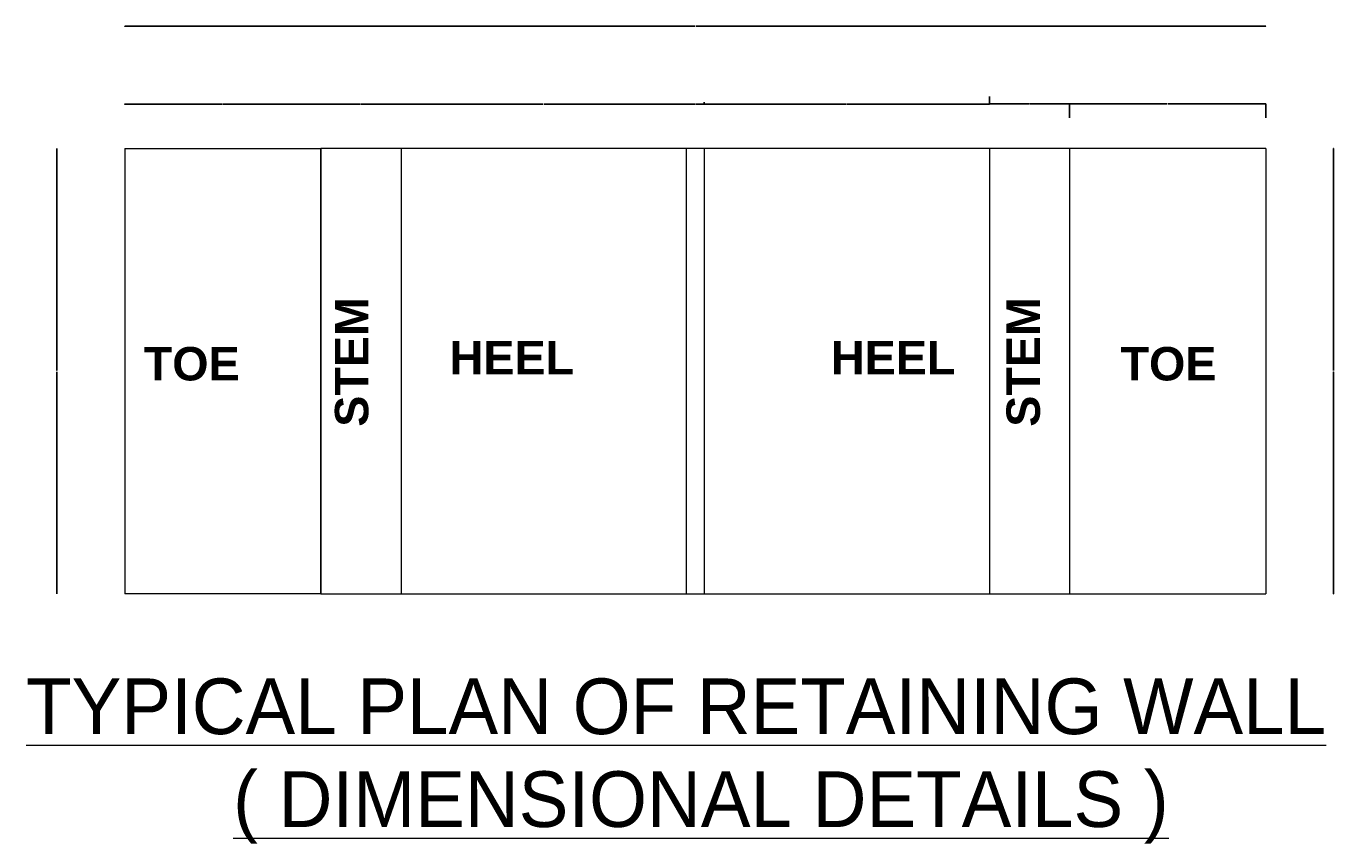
# Model space of a CAD drawing. Header units: millimetres. Extents: x -20950785 to 389010297, y -11535949 to 14056629.
# Tile 2 of 256: x 8417008 to 8432097, y -1834567 to -1825149. Entities that reach past the tile are written whole.
import ezdxf

# ---------------------------------------------------------------- set-up
doc = ezdxf.new("R2010")
doc.units = ezdxf.units.MM
doc.header["$LTSCALE"] = 60
doc.header["$MEASUREMENT"] = 0
doc.layers.add('AAA', color=210, linetype='Continuous')
doc.layers.add('TEXT', color=7, linetype='Continuous')
doc.dimstyles.get("Standard").update_dxf_attribs({"dimtxt": 400, "dimasz": 215, "dimexe": 0.18, "dimexo": 0.0625, "dimgap": 0.09, "dimtad": 0, "dimtih": 1, "dimtoh": 1, "dimdec": 0, "dimzin": 4, "dimdsep": 46, "dimtxsty": 'Standard', "dimblk": 'OPEN90', "dimcen": 0, "dimadec": 0, "dimazin": 1, "dimtfac": 1, "dimtdec": 0, "dimtix": 1, "dimtofl": 0, "dimtmove": 0, "dimatfit": 3, "dimldrblk": 'OPEN30', "dimfxl": 1, "dimtolj": 1, "dimtzin": 0, "dimarcsym": 0})

# ---------------------------------------------------------------- blocks, each defined once
blk = doc.blocks.new('_Open90')
at = {"color": 0, "linetype": 'ByBlock', "lineweight": -2}
for p, q in [((0, 0), (-1, 0)), ((-0.5, 0.5), (0, 0)), ((0, 0), (-0.5, -0.5))]:
    blk.add_line(p, q, dxfattribs=at)
blk = doc.blocks.new('*D616')
at = {"layer": 'Defpoints', "color": 0, "lineweight": 9, "ltscale": 2, "transparency": 16777216}
for p in [(8432095, -1826560), (8432095, -1826560), (8432095, -1831703)]:
    blk.add_point(p, dxfattribs=at)
at = {"layer": 'TEXT', "color": 0, "lineweight": -2, "ltscale": 2, "transparency": 16777216}
for p, q in [((8432095, -1826560), (8432095, -1826560)), ((8432095, -1826561), (8432095, -1829124)), ((8432095, -1831702), (8432095, -1829139)), ((8432095, -1831703), (8432095, -1831703))]:
    blk.add_line(p, q, dxfattribs=at)
for p, rotation in [((8432095, -1826560), 90), ((8432095, -1831703), 270)]:
    blk.add_blockref('_Open90', p, dxfattribs=dict(at, rotation=rotation))
at = {"layer": 'TEXT', "color": 0, "lineweight": 9, "ltscale": 2, "transparency": 16777216, "insert": (8432095, -1829131), "char_height": 1.7, "attachment_point": 5, "rotation": 270}
blk.add_mtext('\\A1;{\\H2.35294x;7650}', dxfattribs=at)
blk = doc.blocks.new('_Open30')
at = {"color": 0, "linetype": 'ByBlock', "lineweight": -2}
for p, q in [((-1, 0.3), (0, 0)), ((0, 0), (-1, -0.3)), ((0, 0), (-1, 0))]:
    blk.add_line(p, q, dxfattribs=at)
blk = doc.blocks.new('*D617')
at = {"layer": 'Defpoints', "color": 0, "lineweight": 9, "ltscale": 2, "transparency": 16777216}
for p in [(8418145, -1825151), (8418145, -1825151), (8431311, -1825151)]:
    blk.add_point(p, dxfattribs=at)
at = {"layer": 'TEXT', "color": 0, "lineweight": -2, "ltscale": 2, "transparency": 16777216}
for p, q in [((8418145, -1825151), (8418145, -1825151)), ((8418150, -1825151), (8424722, -1825151)), ((8431306, -1825151), (8424734, -1825151)), ((8431311, -1825151), (8431311, -1825151))]:
    blk.add_line(p, q, dxfattribs=at)
at = {"layer": 'TEXT', "color": 0, "lineweight": -2, "ltscale": 2, "transparency": 16777216, "xscale": 5, "yscale": 5, "zscale": 5, "rotation": 180}
blk.add_blockref('_Open90', (8418145, -1825151), dxfattribs=at)
at = {"layer": 'TEXT', "color": 0, "lineweight": -2, "ltscale": 2, "transparency": 16777216, "xscale": 5, "yscale": 5, "zscale": 5}
blk.add_blockref('_Open90', (8431311, -1825151), dxfattribs=at)
at = {"layer": 'TEXT', "color": 0, "lineweight": 9, "ltscale": 2, "transparency": 16777216, "insert": (8424728, -1825151), "char_height": 1.7, "attachment_point": 5}
blk.add_mtext('\\A1;{\\H1.8x;12800}', dxfattribs=at)
blk = doc.blocks.new('*D618')
at = {"layer": 'Defpoints', "color": 0, "lineweight": 9, "ltscale": 2, "transparency": 16777216}
for p in [(8417362, -1826560), (8417362, -1826560), (8417362, -1831703)]:
    blk.add_point(p, dxfattribs=at)
at = {"layer": 'TEXT', "color": 0, "lineweight": -2, "ltscale": 2, "transparency": 16777216}
for p, q in [((8417362, -1826560), (8417362, -1826560)), ((8417362, -1826561), (8417362, -1829124)), ((8417362, -1831702), (8417362, -1829139)), ((8417362, -1831703), (8417362, -1831703))]:
    blk.add_line(p, q, dxfattribs=at)
for p, rotation in [((8417362, -1826560), 90), ((8417362, -1831703), 270)]:
    blk.add_blockref('_Open90', p, dxfattribs=dict(at, rotation=rotation))
at = {"layer": 'TEXT', "color": 0, "lineweight": 9, "ltscale": 2, "transparency": 16777216, "insert": (8417362, -1829131), "char_height": 1.7, "attachment_point": 5, "rotation": 90}
blk.add_mtext('\\A1;{\\H2.35294x;7650}', dxfattribs=at)
blk = doc.blocks.new('*D619')
at = {"layer": 'Defpoints', "color": 0, "lineweight": 9, "ltscale": 2, "transparency": 16777216}
for p in [(8429048, -1826047), (8429048, -1826207), (8431311, -1826207)]:
    blk.add_point(p, dxfattribs=at)
at = {"layer": 'TEXT', "color": 0, "lineweight": -2, "ltscale": 2, "transparency": 16777216}
for p, q in [((8429048, -1826207), (8429048, -1826047)), ((8429049, -1826047), (8430174, -1826047)), ((8431310, -1826047), (8430185, -1826047)), ((8431311, -1826207), (8431311, -1826047))]:
    blk.add_line(p, q, dxfattribs=at)
at = {"layer": 'TEXT', "color": 0, "lineweight": -2, "ltscale": 2, "transparency": 16777216, "rotation": 180}
blk.add_blockref('_Open90', (8429048, -1826047), dxfattribs=at)
at = {"layer": 'TEXT', "color": 0, "lineweight": -2, "ltscale": 2, "transparency": 16777216}
blk.add_blockref('_Open90', (8431311, -1826047), dxfattribs=at)
at = {"layer": 'TEXT', "color": 0, "lineweight": 9, "ltscale": 2, "transparency": 16777216, "insert": (8430180, -1826047), "char_height": 1.7, "attachment_point": 5}
blk.add_mtext('\\A1;{\\H1.76471x;2200}', dxfattribs=at)
blk = doc.blocks.new('*D620')
at = {"layer": 'Defpoints', "color": 0, "lineweight": 9, "ltscale": 2, "transparency": 16777216}
for p in [(8428122, -1826047), (8428122, -1826047), (8429048, -1826047)]:
    blk.add_point(p, dxfattribs=at)
at = {"layer": 'TEXT', "color": 0, "lineweight": -2, "ltscale": 2, "transparency": 16777216}
for p, q in [((8428122, -1826047), (8428122, -1826047)), ((8428123, -1826047), (8428582, -1826047)), ((8429047, -1826047), (8428589, -1826047)), ((8429048, -1826047), (8429048, -1826047))]:
    blk.add_line(p, q, dxfattribs=at)
at = {"layer": 'TEXT', "color": 0, "lineweight": -2, "ltscale": 2, "transparency": 16777216, "rotation": 180}
blk.add_blockref('_Open90', (8428122, -1826047), dxfattribs=at)
at = {"layer": 'TEXT', "color": 0, "lineweight": -2, "ltscale": 2, "transparency": 16777216}
blk.add_blockref('_Open90', (8429048, -1826047), dxfattribs=at)
at = {"layer": 'TEXT', "color": 0, "lineweight": 9, "ltscale": 2, "transparency": 16777216, "insert": (8428585, -1826047), "char_height": 1.7, "attachment_point": 5}
blk.add_mtext('\\A1;{\\H1.76471x;900}', dxfattribs=at)
blk = doc.blocks.new('*D621')
at = {"layer": 'Defpoints', "color": 0, "lineweight": 9, "ltscale": 2, "transparency": 16777216}
for p in [(8428122, -1825962), (8424831, -1826028), (8424831, -1826048)]:
    blk.add_point(p, dxfattribs=at)
at = {"layer": 'TEXT', "color": 0, "lineweight": -2, "ltscale": 2, "transparency": 16777216}
for p, q in [((8428122, -1825962), (8428122, -1826049)), ((8424831, -1826028), (8424831, -1826049)), ((8424832, -1826048), (8426472, -1826048)), ((8428121, -1826048), (8426482, -1826048))]:
    blk.add_line(p, q, dxfattribs=at)
at = {"layer": 'TEXT', "color": 0, "lineweight": -2, "ltscale": 2, "transparency": 16777216, "rotation": 180}
blk.add_blockref('_Open90', (8424831, -1826048), dxfattribs=at)
at = {"layer": 'TEXT', "color": 0, "lineweight": -2, "ltscale": 2, "transparency": 16777216}
blk.add_blockref('_Open90', (8428122, -1826048), dxfattribs=at)
at = {"layer": 'TEXT', "color": 0, "lineweight": 9, "ltscale": 2, "transparency": 16777216, "insert": (8426477, -1826048), "char_height": 1.7, "attachment_point": 5}
blk.add_mtext('\\A1;{\\H1.76471x;3200}', dxfattribs=at)
blk = doc.blocks.new('*D622')
at = {"layer": 'Defpoints', "color": 0, "lineweight": 9, "ltscale": 2, "transparency": 16777216}
for p in [(8424625, -1826048), (8424625, -1826048), (8424831, -1826048)]:
    blk.add_point(p, dxfattribs=at)
at = {"layer": 'TEXT', "color": 0, "lineweight": -2, "ltscale": 2, "transparency": 16777216}
for p, q in [((8424625, -1826048), (8424625, -1826048)), ((8424626, -1826048), (8424725, -1826048)), ((8424830, -1826048), (8424732, -1826048)), ((8424831, -1826048), (8424831, -1826048))]:
    blk.add_line(p, q, dxfattribs=at)
at = {"layer": 'TEXT', "color": 0, "lineweight": -2, "ltscale": 2, "transparency": 16777216, "rotation": 180}
blk.add_blockref('_Open90', (8424625, -1826048), dxfattribs=at)
at = {"layer": 'TEXT', "color": 0, "lineweight": -2, "ltscale": 2, "transparency": 16777216}
blk.add_blockref('_Open90', (8424831, -1826048), dxfattribs=at)
at = {"layer": 'TEXT', "color": 0, "lineweight": 9, "ltscale": 2, "transparency": 16777216, "insert": (8424728, -1826048), "char_height": 1.7, "attachment_point": 5}
blk.add_mtext('\\A1;{\\H1.76471x;200}', dxfattribs=at)
blk = doc.blocks.new('*D623')
at = {"layer": 'Defpoints', "color": 0, "lineweight": 9, "ltscale": 2, "transparency": 16777216}
for p in [(8421334, -1826048), (8421334, -1826048), (8424625, -1826048)]:
    blk.add_point(p, dxfattribs=at)
at = {"layer": 'TEXT', "color": 0, "lineweight": -2, "ltscale": 2, "transparency": 16777216}
for p, q in [((8421334, -1826048), (8421334, -1826048)), ((8421335, -1826048), (8422974, -1826048)), ((8424624, -1826048), (8422985, -1826048)), ((8424625, -1826048), (8424625, -1826048))]:
    blk.add_line(p, q, dxfattribs=at)
at = {"layer": 'TEXT', "color": 0, "lineweight": -2, "ltscale": 2, "transparency": 16777216, "rotation": 180}
blk.add_blockref('_Open90', (8421334, -1826048), dxfattribs=at)
at = {"layer": 'TEXT', "color": 0, "lineweight": -2, "ltscale": 2, "transparency": 16777216}
blk.add_blockref('_Open90', (8424625, -1826048), dxfattribs=at)
at = {"layer": 'TEXT', "color": 0, "lineweight": 9, "ltscale": 2, "transparency": 16777216, "insert": (8422980, -1826048), "char_height": 1.7, "attachment_point": 5}
blk.add_mtext('\\A1;{\\H1.76471x;3200}', dxfattribs=at)
blk = doc.blocks.new('*D624')
at = {"layer": 'Defpoints', "color": 0, "lineweight": 9, "ltscale": 2, "transparency": 16777216}
for p in [(8420408, -1826048), (8420408, -1826055), (8421334, -1826055)]:
    blk.add_point(p, dxfattribs=at)
at = {"layer": 'TEXT', "color": 0, "lineweight": -2, "ltscale": 2, "transparency": 16777216}
for p, q in [((8420408, -1826055), (8420408, -1826048)), ((8420409, -1826048), (8420867, -1826048)), ((8421333, -1826048), (8420875, -1826048)), ((8421334, -1826055), (8421334, -1826048))]:
    blk.add_line(p, q, dxfattribs=at)
at = {"layer": 'TEXT', "color": 0, "lineweight": -2, "ltscale": 2, "transparency": 16777216, "rotation": 180}
blk.add_blockref('_Open90', (8420408, -1826048), dxfattribs=at)
at = {"layer": 'TEXT', "color": 0, "lineweight": -2, "ltscale": 2, "transparency": 16777216}
blk.add_blockref('_Open90', (8421334, -1826048), dxfattribs=at)
at = {"layer": 'TEXT', "color": 0, "lineweight": 9, "ltscale": 2, "transparency": 16777216, "insert": (8420871, -1826048), "char_height": 1.7, "attachment_point": 5}
blk.add_mtext('\\A1;{\\H1.76471x;900}', dxfattribs=at)
blk = doc.blocks.new('*D625')
at = {"layer": 'Defpoints', "color": 0, "lineweight": 9, "ltscale": 2, "transparency": 16777216}
for p in [(8418145, -1826048), (8418145, -1826053), (8420408, -1826048)]:
    blk.add_point(p, dxfattribs=at)
at = {"layer": 'TEXT', "color": 0, "lineweight": -2, "ltscale": 2, "transparency": 16777216}
for p, q in [((8418145, -1826053), (8418145, -1826048)), ((8418146, -1826048), (8419272, -1826048)), ((8420407, -1826048), (8419282, -1826048)), ((8420408, -1826048), (8420408, -1826048))]:
    blk.add_line(p, q, dxfattribs=at)
at = {"layer": 'TEXT', "color": 0, "lineweight": -2, "ltscale": 2, "transparency": 16777216, "rotation": 180}
blk.add_blockref('_Open90', (8418145, -1826048), dxfattribs=at)
at = {"layer": 'TEXT', "color": 0, "lineweight": -2, "ltscale": 2, "transparency": 16777216}
blk.add_blockref('_Open90', (8420408, -1826048), dxfattribs=at)
at = {"layer": 'TEXT', "color": 0, "lineweight": 9, "ltscale": 2, "transparency": 16777216, "insert": (8419277, -1826048), "char_height": 1.7, "attachment_point": 5}
blk.add_mtext('\\A1;{\\H1.76471x;2200}', dxfattribs=at)

msp = doc.modelspace()

# ---------------------------------------------------------------- linework, layer by layer
at = {"layer": 'AAA', "color": 7, "lineweight": 9, "ltscale": 5000}
for p, q in [((8418145.25, -1826560.07), (8418145.25, -1831702.93)), ((8418145.25, -1826560.07), (8420408.11, -1826560.07)), ((8420408.11, -1831702.93), (8420408.11, -1826560.07)), ((8420408.11, -1826560.07), (8420408.11, -1831702.93)), ((8431310.97, -1826560.07), (8420408.11, -1826560.07)), ((8421333.83, -1826560.07), (8421333.83, -1831702.93)), ((8424625.26, -1826560.07), (8424625.26, -1831702.93)), ((8424830.97, -1826560.07), (8424830.97, -1831702.93)), ((8428122.4, -1826560.07), (8428122.4, -1831702.93)), ((8429048.12, -1826560.07), (8429048.12, -1831702.93)), ((8429048.12, -1826560.07), (8429048.12, -1831702.93)), ((8431310.97, -1826560.07), (8431310.97, -1831702.93)), ((8420408.11, -1831702.93), (8418145.25, -1831702.93)), ((8420408.11, -1831702.93), (8431310.97, -1831702.93))]:
    msp.add_line(p, q, dxfattribs=at)

# ---------------------------------------------------------------- texts
at = {"layer": 'AAA', "color": 7, "lineweight": 9, "char_height": 385.7143, "width": 2577.1055, "attachment_point": 1, "rotation": 90}
for insert in [(8420570.42, -1829774.29), (8428319.72, -1829774.29)]:
    msp.add_mtext('{\\fArial|b1|i0|c0|p34;STEM}', dxfattribs=dict(at, insert=insert))
at = {"layer": 'AAA', "color": 7, "lineweight": 9, "attachment_point": 1}
for s, insert, char_height, width in [('{\\fArial|b1|i0|c0|p34;HEEL}', (8421894.12, -1828783.62), 385.7143, 2577.1055), ('{\\fArial|b1|i0|c0|p34;HEEL}', (8426294.16, -1828783.62), 385.7143, 2577.1055), ('{\\fArial|b1|i0|c0|p34;TOE}', (8418364.52, -1828853.51), 385.7143, 2577.1055), ('{\\fArial|b1|i0|c0|p34;TOE}', (8429635.6, -1828853.51), 385.7143, 2577.1055), ('{\\LTYPICAL PLAN OF RETAINING WALL\\P}          {\\L( DIMENSIONAL DETAILS )}', (8417007.81, -1832680.15), 642.8571, 16077.5646)]:
    msp.add_mtext(s, dxfattribs=dict(at, insert=insert, char_height=char_height, width=width))

# ---------------------------------------------------------------- dimensions: what is measured, and where the dimension line sits
at = {"layer": 'TEXT', "color": 7, "lineweight": 9, "ltscale": 2}
for base, p1, p2, text, override, picture, middle in [((8418145.25, -1825151.42), (8431310.97, -1825151.42), (8418145.25, -1825151.42), '{\\H1.8x;12800}', {"dimtxt": 1.7, "dimasz": 5}, '*D617', (8424728.11, -1825151.42)), ((8424625.26, -1826048.45), (8424830.97, -1826048.45), (8424625.26, -1826048.45), '{\\H1.76471x;200}', {"dimtxt": 1.7, "dimasz": 1}, '*D622', (8424728.11, -1826048.45))]:
    dim = msp.add_linear_dim(base=base, p1=p1, p2=p2, angle=180, text=text, dimstyle='Standard', override=override, dxfattribs=at)
    dim.commit()
    dim.dimension.update_dxf_attribs({"geometry": picture, "text_midpoint": middle, "dimtype": 160})
for base, p1, p2, text, picture, middle in [((8424830.97, -1826048.45), (8428122.4, -1825961.93), (8424830.97, -1826027.61), '{\\H1.76471x;3200}', '*D621', (8426476.69, -1826048.45)), ((8418145.25, -1826048.45), (8420408.11, -1826048.45), (8418145.25, -1826052.84), '{\\H1.76471x;2200}', '*D625', (8419276.68, -1826048.45)), ((8420408.11, -1826048.45), (8421333.83, -1826055.35), (8420408.11, -1826055.35), '{\\H1.76471x;900}', '*D624', (8420870.97, -1826048.45)), ((8421333.83, -1826048.45), (8424625.26, -1826048.45), (8421333.83, -1826048.45), '{\\H1.76471x;3200}', '*D623', (8422979.54, -1826048.45)), ((8428122.4, -1826047.07), (8429048.12, -1826047.07), (8428122.4, -1826047.07), '{\\H1.76471x;900}', '*D620', (8428585.26, -1826047.07)), ((8429048.12, -1826047.07), (8431310.97, -1826206.81), (8429048.12, -1826206.81), '{\\H1.76471x;2200}', '*D619', (8430179.54, -1826047.07))]:
    dim = msp.add_linear_dim(base=base, p1=p1, p2=p2, angle=180, text=text, dimstyle='Standard', override={"dimtxt": 1.7, "dimasz": 1}, dxfattribs=at)
    dim.commit()
    dim.dimension.update_dxf_attribs({"geometry": picture, "text_midpoint": middle})
for base, p1, p2, picture, middle, turn in [((8417362.22, -1826560.07), (8417362.22, -1831702.93), (8417362.22, -1826560.07), '*D618', (8417362.22, -1829131.5), 90), ((8432095.18, -1826560.07), (8432095.18, -1831702.93), (8432095.18, -1826560.07), '*D616', (8432095.18, -1829131.5), 270)]:
    dim = msp.add_linear_dim(base=base, p1=p1, p2=p2, angle=270, text='{\\H2.35294x;7650}', dimstyle='Standard', override={"dimtxt": 1.7, "dimasz": 1}, dxfattribs=at)
    dim.commit()
    dim.dimension.update_dxf_attribs({"geometry": picture, "text_midpoint": middle, "dimtype": 160, "text_rotation": turn})

doc.saveas('drawing.dxf')
